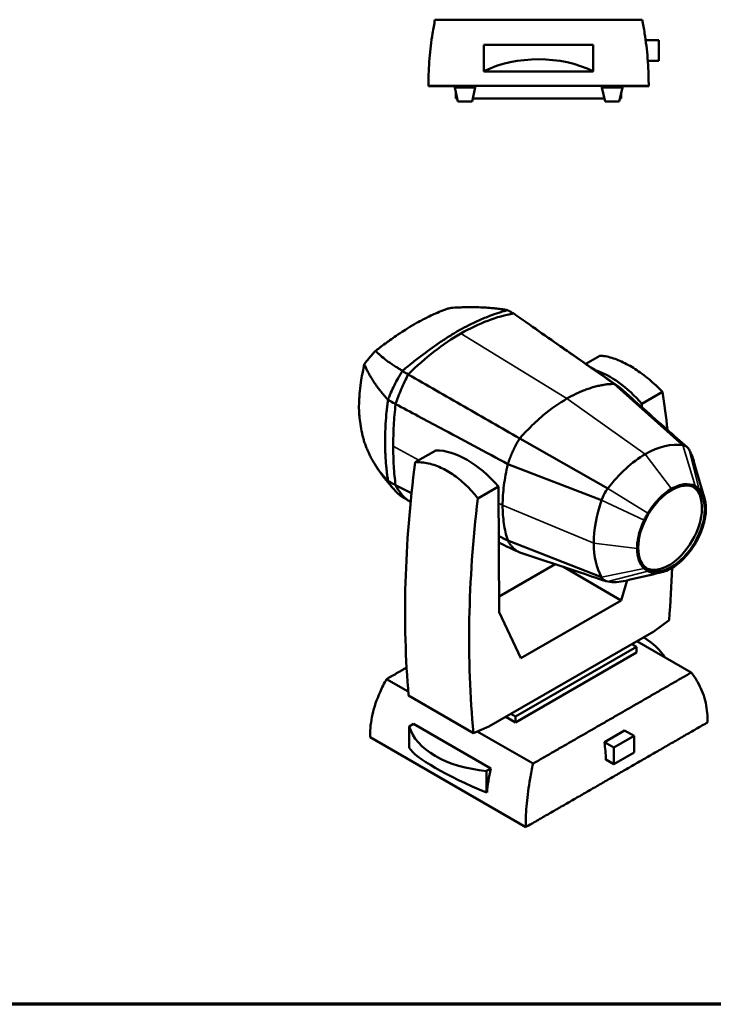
# Model space of a CAD drawing. Header units: millimetres. Extents: x 20 to 2980, y 20 to 2980.
# Tile 3 of 8: x 1647 to 2529, y 20 to 1272. Entities that reach past the tile are written whole.
import ezdxf

# ---------------------------------------------------------------- set-up
doc = ezdxf.new("R2010")
doc.units = ezdxf.units.MM
for name, color, linetype, lineweight in [('Border (ISO)', 7, 'Continuous', 70), ('Visible (ISO)', 7, 'Continuous', 50), ('Visible Narrow (ISO)', 7, 'Continuous', 35)]:
    doc.layers.add(name, color=color, linetype=linetype, lineweight=lineweight)

# ---------------------------------------------------------------- blocks, each defined once
blk = doc.blocks.new('Borders Chauvet')
at = {"layer": 'Border (ISO)'}
blk.add_line((2980, 20), (20, 20), dxfattribs=at)

msp = doc.modelspace()

# ---------------------------------------------------------------- linework, layer by layer
at = {"layer": 'Visible (ISO)'}
for p, q in [((2438.5, 1272.4), (2175.1, 1272.4)), ((2237.3, 1206.9), (2237.3, 1240.5)), ((2376.4, 1206.9), (2376.4, 1240.5)), ((2443, 1246.2), (2459.8, 1246.2)), ((2459.8, 1220.2), (2459.8, 1246.2)), ((2445.7, 1220.2), (2459.8, 1220.2)), ((2237.3, 1206.9), (2237.3, 1206.4)), ((2376.4, 1206.4), (2237.3, 1206.4)), ((2376.4, 1206.4), (2376.4, 1206.9)), ((2166.8, 1188.3), (2446.8, 1188.3)), ((2200.2, 1188), (2166.8, 1188)), ((2200.2, 1186.3), (2200.2, 1188.2)), ((2226.4, 1186.3), (2200.2, 1186.3)), ((2204.3, 1168.2), (2200.2, 1186.3)), ((2201.6, 1172), (2201.6, 1180.3)), ((2222.4, 1168.2), (2226.4, 1186.3)), ((2226.4, 1186.3), (2226.4, 1188.2)), ((2226.4, 1188.1), (2387.2, 1188.1)), ((2387.2, 1186.3), (2387.2, 1188.2)), ((2413.4, 1186.3), (2387.2, 1186.3)), ((2391.3, 1168.2), (2387.2, 1186.3)), ((2409.3, 1168.2), (2413.4, 1186.3)), ((2412, 1172), (2412, 1180.3)), ((2413.4, 1186.3), (2413.4, 1188.2)), ((2446.8, 1188), (2413.4, 1188)), ((2203.4, 1172), (2201.6, 1172)), ((2222.4, 1168.2), (2204.3, 1168.2)), ((2390.4, 1172), (2223.2, 1172)), ((2409.3, 1168.2), (2391.3, 1168.2)), ((2412, 1172), (2410.2, 1172)), ((2384.6, 845), (2366.8, 834.7)), ((2403, 809.2), (2490.3, 731.2)), ((2342.9, 790.4), (2342.9, 790.4)), ((2464.5, 799), (2438.2, 783.8)), ((2438.2, 783.8), (2438.2, 779.5)), ((2394.7, 676), (2282.8, 739.8)), ((2176.1, 724.6), (2149.8, 709.4)), ((2386.8, 661.2), (2267.7, 707.2)), ((2115.4, 685.8), (2115.4, 685.8)), ((2255.9, 678.5), (2229.6, 663.4)), ((2256.6, 518.7), (2255.9, 678.5)), ((2263.9, 688.3), (2263.9, 688.3)), ((2386.8, 563.3), (2267.7, 609.8)), ((2357, 570.1), (2282.8, 594.7)), ((2256.5, 538.7), (2327.7, 579.8)), ((2338.4, 576.3), (2411.9, 533.8)), ((2419.6, 559.3), (2411.9, 533.8)), ((2411.9, 533.8), (2284.2, 460.1)), ((2284.2, 460.1), (2256.6, 518.7)), ((2453.2, 494.3), (2472.8, 508.6)), ((2453.2, 494.3), (2425.3, 478.2)), ((2425.3, 478.2), (2271.4, 389.4)), ((2425.3, 478.2), (2431.4, 474.8)), ((2431.7, 481.9), (2500.9, 442)), ((2277.4, 385.9), (2431.4, 474.8)), ((2431.4, 467.4), (2277.4, 378.5)), ((2431.4, 474.8), (2431.4, 467.4)), ((2141.1, 417.8), (2113.6, 433.7)), ((2141.5, 412.6), (2224, 365)), ((2271.4, 389.4), (2243.6, 373.3)), ((2277.4, 385.9), (2271.4, 389.4)), ((2142.4, 373.5), (2147.7, 376.6)), ((2147.7, 376.6), (2246.1, 319.8)), ((2277.4, 378.5), (2265, 385.7)), ((2277.4, 378.5), (2277.4, 385.9)), ((2142.4, 346.1), (2142.4, 373.5)), ((2224, 365), (2243.6, 373.3)), ((2299.8, 326.2), (2228.9, 367.1)), ((2390.6, 353.5), (2416.2, 368.3)), ((2416.2, 368.3), (2428.2, 361.4)), ((2092.5, 359.7), (2290.5, 245.4)), ((2390.6, 353.5), (2402.5, 346.6)), ((2402.5, 346.6), (2428.2, 361.4)), ((2428.2, 361.4), (2428.2, 340.2)), ((2402.5, 325.4), (2402.5, 346.6)), ((2428.2, 340.2), (2402.5, 325.4)), ((2392.5, 331.2), (2402.5, 325.4)), ((2240.7, 289.3), (2240.8, 316.8)), ((2240.8, 316.8), (2246.1, 319.8)), ((2241.2, 289.2), (2240.7, 289.3))]:
    msp.add_line(p, q, dxfattribs=at)
for centre, major_axis, ratio, start_param, end_param in [((2306.8, 1240.4), (117.8, 0), 0.000967, 0.938951, 2.202079), ((2306.8, 1143.6), (-117.8, 0), 0.665662, 4.080543, 5.343671), ((2213.3, 1188.2), (13.1, 0), 0.000967, 6.283185, 9.424778), ((2400.3, 1188.2), (13.1, 0), 0.000967, 6.283185, 9.424778), ((2398.3, 714.4), (63.2, -109.5), 0.57735, 1.893529, 2.577786), ((1471.4, 46.4), (705.6, 1235.1), 0.580366, 5.604583, 5.649282), ((2442.5, 617.2), (62.8, 108.7), 0.57735, 0.216175, 0.78525), ((2478.5, 703.1), (15.5, 26.8), 0.57735, 5.950531, 6.49936), ((2216, 609.2), (-63.2, 109.5), 0.57735, 5.035122, 5.960453), ((2442.6, 617.3), (62.8, 108.7), 0.57735, 0.785944, 1.354622), ((3142.9, 1105.4), (716.8, 1228.6), 0.574319, 2.204645, 2.458223), ((2472.3, 627.2), (29.9, 51.8), 0.57735, 3.20075, 6.224028), ((2406.5, 661.5), (15.5, 26.8), 0.57735, 1.354622, 1.903451), ((3224.3, 1058.4), (-705.6, -1235.1), 0.580366, 5.341001, 5.594579), ((2473.8, 662.5), (68.4, 118.5), 0.57735, 1.903451, 2.356994), ((2473.8, 662.4), (-68.4, -118.5), 0.57735, 5.49717, 5.950531), ((1471.4, 46.4), (705.6, 1235.1), 0.580366, 5.395703, 5.450893), ((2406.5, 585.8), (-15.5, -26.8), 0.57735, 5.950531, 6.49936), ((2442.6, 671.6), (-62.8, -108.7), 0.57735, 0.216175, 0.500031), ((2355.5, 439.6), (117.8, 0), 0.57735, 0.328087, 0.76752), ((2258.8, 383.9), (-117.8, 0.1), 0.576791, 0.154599, 1.417727), ((2102.5, 474.1), (-205.6, 356.2), 0.57735, 4.000149, 4.063703), ((2258.7, 304.8), (-117.5, 46.7), 0.167213, 0.220808, 1.483936), ((2358.5, 344.1), (-83.3, -144.2), 0.57735, 5.194693, 5.403461)]:
    msp.add_ellipse(centre, major_axis=major_axis, ratio=ratio, start_param=start_param, end_param=end_param, dxfattribs=at)
msp.add_ellipse((2475.8, 625.2), major_axis=(29.9, 51.8), ratio=0.57735, dxfattribs=at)
for points, knots in [([(2175.1, 1272.4), (2174, 1266.7), (2172.9, 1260.9), (2170.3, 1244.6), (2169, 1233.9), (2167.3, 1212.2), (2166.8, 1201.3), (2166.8, 1189.9), (2166.8, 1189.1), (2166.8, 1188.3)], [-33.639419, -33.639419, -33.639419, -33.639419, -31.76468, -31.76468, -28.58854, -28.58854, -25.412401, -25.412401, -25.168039, -25.168039, -25.168039, -25.168039]), ([(2446.8, 1188.3), (2446.8, 1189.1), (2446.8, 1189.9), (2446.8, 1201.3), (2446.4, 1212.2), (2444.6, 1233.9), (2443.3, 1244.6), (2440.7, 1260.9), (2439.6, 1266.7), (2438.5, 1272.4)], [-76.496863, -76.496863, -76.496863, -76.496863, -76.252501, -76.252501, -73.076362, -73.076362, -69.900222, -69.900222, -68.025483, -68.025483, -68.025483, -68.025483]), ([(2099.6, 851.2), (2100.8, 852.2), (2102.3, 853.3), (2104.6, 855.1), (2105.3, 855.6), (2108.5, 858), (2111.6, 860.2), (2116.3, 863.7), (2122.2, 867.9), (2135.6, 877), (2140.6, 880.1), (2146.8, 883.9), (2151.6, 886.6), (2159.3, 890.9), (2164.5, 893.5), (2170.6, 896.4), (2173.1, 897.5), (2179.4, 900.2), (2181.9, 901.3), (2186, 902.8), (2188.1, 903.6), (2191, 904.7), (2192.2, 905), (2193.8, 905.6)], [-7.220943, -7.220943, -7.220943, -7.220943, -7.127572, -7.127572, -6.964557, -6.964557, -6.745412, -6.745412, -6.498137, -6.498137, -6.178376, -6.178376, -5.685056, -5.685056, -4.348143, -4.348143, -3.153988, -3.153988, -1.426423, -1.426423, -0.790643, -0.790643, -0.000001, -0.000001, -0.000001, -0.000001]), ([(2267, 903.1), (2266.8, 903), (2266.6, 902.9), (2266, 902.7), (2265.8, 902.6), (2265, 902.3), (2264.7, 902.2), (2263.3, 901.8), (2261.5, 901.3), (2255.1, 899.4), (2251.4, 898.2), (2242.6, 894.9), (2237.6, 892.8), (2227.7, 888.5), (2222.9, 886.2), (2214.1, 881.8), (2210.1, 879.7), (2202, 875.2), (2197.8, 872.6), (2189.3, 867.3), (2184.9, 864.3), (2172.6, 856), (2164.8, 850.3), (2152.6, 841), (2148.2, 837.6), (2143.2, 833.5), (2142.4, 832.9), (2141.2, 831.9), (2140.8, 831.6), (2138.5, 829.7), (2137.8, 829), (2136.1, 827.8), (2135.6, 827.5), (2133.9, 826.3), (2133.7, 826.2), (2133.5, 826)], [-3.460187, -3.460187, -3.460187, -3.460187, -3.372501, -3.372501, -3.296175, -3.296175, -3.054991, -3.054991, -2.863049, -2.863049, -2.567644, -2.567644, -2.184893, -2.184893, -1.83762, -1.83762, -1.55934, -1.55934, -1.28981, -1.28981, -1.034445, -1.034445, -0.574582, -0.574582, -0.317623, -0.317623, -0.274286, -0.274286, -0.25319, -0.25319, -0.144669, -0.144669, -0.096902, -0.096902, 0, 0, 0, 0]), ([(2193.8, 905.6), (2196.1, 905.8), (2199.4, 906.1), (2206.2, 906.5), (2209.3, 906.6), (2218.6, 906.8), (2224.8, 906.8), (2237.1, 906.4), (2243.3, 906), (2250.9, 905.3), (2252.4, 905.1), (2255, 904.8), (2256.1, 904.7), (2258.8, 904.3), (2260.2, 904.2), (2263.8, 903.6), (2265.1, 903.4), (2267, 903.1)], [-11.963499, -11.963499, -11.963499, -11.963499, -10.211327, -10.211327, -8.768548, -8.768548, -5.887415, -5.887415, -2.904645, -2.904645, -2.163027, -2.163027, -1.596675, -1.596675, -0.730539, -0.730539, -0.000661, -0.000661, -0.000661, -0.000661]), ([(2267.7, 902.9), (2267.5, 902.9), (2267.4, 903), (2267.2, 903), (2267.1, 903.1), (2267, 903.1)], [-0.07051315, -0.07051315, -0.07051315, -0.07051315, -0.03581429, -0.03581429, 0, 0, 0, 0]), ([(2275.1, 898.7), (2274.7, 898.9), (2274.4, 899.1), (2272.8, 900), (2272.3, 900.2), (2270.9, 901.1), (2270.4, 901.3), (2269.5, 901.9), (2269.3, 902), (2268.4, 902.5), (2268.2, 902.6), (2267.7, 902.9)], [0.004131, 0.004131, 0.004131, 0.004131, 0.189891, 0.189891, 0.3011397, 0.3011397, 0.4231073, 0.4231073, 0.4461957, 0.4461957, 0.5369632, 0.5369632, 0.5369632, 0.5369632]), ([(2208.1, 873.3), (2219.5, 879.9), (2230.9, 885.3), (2253.4, 893.8), (2264.4, 896.9), (2275.2, 898.7)], [-9.669185, -9.669185, -9.669185, -9.669185, -4.833159, -4.833159, 0, 0, 0, 0]), ([(2275.2, 898.7), (2296.5, 883.7), (2317.8, 868.8), (2360.4, 838.9), (2381.7, 824), (2403, 809.2)], [0, 0, 0, 0, 9.566766, 9.566766, 19.109099, 19.109099, 19.109099, 19.109099]), ([(2300.2, 881.1), (2323, 865.2), (2346, 849.1), (2381.4, 824.6), (2394.2, 815.7), (2407.1, 806.8)], [0, 0, 0, 0, 9.769426, 9.769426, 15.366326, 15.366326, 15.366326, 15.366326]), ([(2141.1, 821.3), (2151.8, 831.9), (2162.9, 841.6), (2185.4, 859), (2196.7, 866.7), (2208.1, 873.3)], [0, 0, 0, 0, 4.833508, 4.833508, 9.669879, 9.669879, 9.669879, 9.669879]), ([(2099.6, 851.2), (2098.7, 850.3), (2098, 849.6), (2096.7, 848.1), (2096, 847.4), (2093.9, 845), (2092.6, 843.4), (2090.2, 840.6), (2089.2, 839.3), (2086.9, 836.3), (2085.9, 835), (2085.3, 834.2)], [0.000001, 0.000001, 0.000001, 0.000001, 0.375577, 0.375577, 0.805019, 0.805019, 1.659093, 1.659093, 2.355406, 2.355406, 3.283086, 3.283086, 3.283086, 3.283086]), ([(2099.6, 851.2), (2100.2, 850.5), (2101.3, 849.5), (2103.6, 847.3), (2104.7, 846.3), (2108.2, 843.2), (2110.8, 841.1), (2116.4, 836.9), (2119.6, 834.7), (2123.7, 832), (2124.6, 831.4), (2126.1, 830.5), (2126.7, 830), (2128.4, 829), (2129.2, 828.5), (2131.4, 827.2), (2132.1, 826.7), (2133.5, 826)], [-11.720662, -11.720662, -11.720662, -11.720662, -9.99099, -9.99099, -8.586247, -8.586247, -5.796969, -5.796969, -2.880863, -2.880863, -2.155084, -2.155084, -1.597964, -1.597964, -0.73091, -0.73091, -0.000004, -0.000004, -0.000004, -0.000004]), ([(2384.6, 845), (2386.4, 845), (2388.1, 844.8), (2395.1, 843.8), (2400.5, 842.3), (2411.7, 838), (2417.4, 835.2), (2428.7, 828.7), (2434.6, 824.8), (2446.5, 815.8), (2452.5, 810.6), (2460.4, 803.1), (2462.4, 801), (2464.5, 799)], [32.57704, 32.57704, 32.57704, 32.57704, 33.414064, 33.414064, 35.797371, 35.797371, 38.180678, 38.180678, 40.563984, 40.563984, 42.947291, 42.947291, 43.784315, 43.784315, 43.784315, 43.784315]), ([(2085.2, 735.5), (2084.7, 737.3), (2084.3, 738.5), (2083.2, 742.6), (2082.8, 744.5), (2081.5, 750.2), (2080.8, 754.1), (2079.1, 766), (2078.8, 771.5), (2078.4, 780.3), (2078.3, 780.9), (2078.9, 792), (2079.4, 800), (2081.5, 814.8), (2082.1, 818.6), (2084.1, 829.1), (2084.5, 830.2), (2085.2, 834)], [-20.735026, -20.735026, -20.735026, -20.735026, -18.848942, -18.848942, -17.552641, -17.552641, -15.105344, -15.105344, -10.203429, -10.203429, -4.042365, -4.042365, -1.963493, -1.963493, -1.257731, -1.257731, -0.000595, -0.000595, -0.000595, -0.000595]), ([(2085.2, 834), (2085.9, 832.7), (2086.4, 831.5), (2087.8, 828.5), (2088.4, 827.1), (2089.6, 824.9), (2090.1, 824), (2090.8, 822.5), (2091.1, 822), (2092.2, 820.1), (2093, 818.7), (2095, 815.4), (2096.2, 813.6), (2098.6, 809.8), (2100, 807.9), (2102.3, 804.6), (2103.4, 803.2), (2105.3, 800.7), (2106.2, 799.7), (2107.7, 797.8), (2108.4, 797), (2109.6, 795.6), (2110.1, 795), (2111, 794), (2111.3, 793.5), (2113.2, 791.4), (2114.1, 790.6), (2115.4, 789)], [0.000595, 0.000595, 0.000595, 0.000595, 0.844652, 0.844652, 1.622101, 1.622101, 2.162838, 2.162838, 2.470799, 2.470799, 3.289947, 3.289947, 4.377751, 4.377751, 5.464259, 5.464259, 6.278488, 6.278488, 6.891425, 6.891425, 7.349094, 7.349094, 7.700824, 7.700824, 7.966871, 7.966871, 8.902368, 8.902368, 8.902368, 8.902368]), ([(2133.7, 825.6), (2132.7, 823.8), (2131.8, 822.4), (2130.1, 819.6), (2129.2, 818.1), (2126.7, 813.5), (2125, 810.5), (2122, 804.4), (2120.5, 801.3), (2118.5, 796.7), (2117.9, 795.1), (2116.4, 791.7), (2115.9, 790.2), (2115.4, 789)], [0.000032, 0.000032, 0.000032, 0.000032, 0.616049, 0.616049, 1.286562, 1.286562, 2.626808, 2.626808, 3.960647, 3.960647, 4.627399, 4.627399, 5.463915, 5.463915, 5.463915, 5.463915]), ([(2125, 783.4), (2127.1, 789.7), (2129.5, 796.1), (2134.9, 808.8), (2137.8, 815.1), (2141.1, 821.3)], [0, 0, 0, 0, 2.097856, 2.097856, 4.194858, 4.194858, 4.194858, 4.194858]), ([(2133.5, 826), (2133.5, 826), (2133.5, 825.9), (2133.6, 825.7), (2133.6, 825.6), (2133.7, 825.6)], [0.00000653, 0.00000653, 0.00000653, 0.00000653, 0.03557424, 0.03557424, 0.0711976, 0.0711976, 0.0711976, 0.0711976]), ([(2133.7, 825.6), (2134.2, 825.3), (2134.6, 825), (2135.9, 824.3), (2136.2, 824.1), (2137.6, 823.3), (2138.6, 822.7), (2140.1, 821.9), (2140.6, 821.6), (2141.1, 821.3)], [0.000032, 0.000032, 0.000032, 0.000032, 0.220494, 0.220494, 0.505209, 0.505209, 1.142547, 1.142547, 1.517954, 1.517954, 1.517954, 1.517954]), ([(2141.1, 821.3), (2164.8, 807.7), (2188.4, 794.1), (2235.7, 766.9), (2259.3, 753.4), (2282.8, 739.8)], [0, 0, 0, 0, 9.56706, 9.56706, 19.108645, 19.108645, 19.108645, 19.108645]), ([(2342.9, 790.4), (2344.9, 791.6), (2346.9, 792.7), (2349, 793.8), (2351, 794.8), (2353, 795.8), (2355, 796.8), (2357, 797.8), (2359, 798.7), (2361, 799.5), (2363, 800.4), (2365, 801.1), (2367, 801.9), (2369, 802.6), (2371, 803.3), (2373, 803.9), (2374, 804.3), (2375, 804.6), (2376, 804.9), (2377.1, 805.2), (2378.1, 805.5), (2379.1, 805.7), (2380.2, 806), (2381.2, 806.3), (2382.2, 806.5), (2383.2, 806.7), (2384.2, 807), (2385.2, 807.2), (2386.2, 807.4), (2387.3, 807.6), (2388.3, 807.7), (2389.3, 807.9), (2390.3, 808.1), (2391.3, 808.2), (2392.2, 808.4), (2393.2, 808.5), (2394.2, 808.6), (2395.2, 808.7), (2396.2, 808.8), (2397.2, 808.9), (2398.1, 809), (2399.1, 809), (2400.1, 809.1), (2400.6, 809.1), (2401.1, 809.1), (2401.6, 809.1), (2402, 809.2), (2402.5, 809.2), (2403, 809.2)], [0.0003479, 0.0003479, 0.0003479, 0.0003479, 0.0979975, 0.0979975, 0.0979975, 0.1956472, 0.1956472, 0.1956472, 0.2932968, 0.2932968, 0.2932968, 0.3909464, 0.3909464, 0.3909464, 0.4885959, 0.4885959, 0.4885959, 0.5397365, 0.5397365, 0.5397365, 0.5908769, 0.5908769, 0.5908769, 0.6420173, 0.6420173, 0.6420173, 0.6931576, 0.6931576, 0.6931576, 0.744298, 0.744298, 0.744298, 0.7954384, 0.7954384, 0.7954384, 0.8465788, 0.8465788, 0.8465788, 0.8977192, 0.8977192, 0.8977192, 0.9488596, 0.9488596, 0.9488596, 0.975031, 0.975031, 0.975031, 1, 1, 1, 1]), ([(2403, 809.2), (2403.3, 809), (2403.7, 808.8), (2406.3, 807.5), (2408.3, 806), (2410.2, 804.4)], [0.611643, 0.611643, 0.611643, 0.611643, 1.612259, 1.612259, 7.435968, 7.435968, 7.435968, 7.435968]), ([(2410.2, 804.4), (2430.2, 786.5), (2450.2, 768.8), (2478.7, 743.6), (2487.2, 736.1), (2495.7, 728.7)], [0, 0, 0, 0, 10.000157, 10.000157, 14.283813, 14.283813, 14.283813, 14.283813]), ([(2282.8, 739.8), (2283.3, 740.4), (2283.8, 740.9), (2284.2, 741.4), (2284.9, 742.2), (2285.5, 742.9), (2286.1, 743.5), (2287.1, 744.5), (2287.9, 745.4), (2288.7, 746.3), (2289.5, 747.2), (2290.3, 748), (2291.2, 749), (2291.8, 749.6), (2292.5, 750.3), (2293.1, 750.9), (2296.4, 754.3), (2299.6, 757.4), (2302.8, 760.4), (2306.2, 763.5), (2309.5, 766.5), (2312.8, 769.2), (2323.1, 777.8), (2333.2, 784.8), (2342.9, 790.4)], [2.724392, 2.724392, 2.724392, 2.724392, 3.104252, 3.104252, 3.104252, 3.709045, 3.709045, 3.709045, 4.693698, 4.693698, 4.693698, 5.603289, 5.603289, 5.603289, 6.225801, 6.225801, 6.225801, 9.346761, 9.346761, 9.346761, 12.570996, 12.570996, 12.570996, 22.484187, 22.484187, 22.484187, 22.484187]), ([(2115.4, 789), (2115.3, 788.5), (2115.3, 788), (2115.2, 787), (2115.1, 786.6), (2114.9, 785.2), (2114.8, 784.4), (2114.6, 782.6), (2114.5, 782), (2114.1, 778.7), (2113.8, 776.2), (2113, 768.6), (2112.6, 763.6), (2112.1, 755.4), (2112, 752.4), (2111.9, 748.8), (2111.9, 748.5), (2111.8, 744.8), (2111.8, 742.4), (2111.8, 738.3), (2111.8, 737.4), (2111.8, 734), (2111.8, 732.8), (2111.8, 728.5), (2111.8, 726.9), (2111.9, 722), (2112.1, 714.7), (2113.2, 703.5), (2113.3, 701.9), (2113.6, 699), (2113.8, 697.8), (2114, 695.7), (2114.1, 694.8), (2114.4, 693.2), (2114.4, 692.5), (2114.6, 691.3), (2114.7, 690.9), (2114.9, 689.5), (2115, 688.8), (2115.2, 687.1), (2115.3, 686.5), (2115.4, 685.8)], [0.000345, 0.000345, 0.000345, 0.000345, 0.167412, 0.167412, 0.331827, 0.331827, 0.62848, 0.62848, 0.767696, 0.767696, 1.284759, 1.284759, 2.312264, 2.312264, 2.954792, 2.954792, 3.02275, 3.02275, 3.688411, 3.688411, 3.877474, 3.877474, 4.614127, 4.614127, 5.102415, 5.102415, 5.679896, 5.679896, 5.77747, 5.77747, 5.850797, 5.850797, 5.906517, 5.906517, 5.948915, 5.948915, 5.981664, 5.981664, 6.034073, 6.034073, 6.099127, 6.099127, 6.099127, 6.099127]), ([(2125, 783.4), (2124, 784), (2122.9, 784.6), (2119.5, 786.6), (2119.1, 786.8), (2117.9, 787.5), (2117.6, 787.7), (2116.3, 788.4), (2116, 788.6), (2115.4, 789)], [0.0017914, 0.0017914, 0.0017914, 0.0017914, 0.4559533, 0.4559533, 0.5196841, 0.5196841, 0.6666556, 0.6666556, 0.8813227, 0.8813227, 0.8813227, 0.8813227]), ([(2122, 730), (2122, 738.6), (2122.2, 747.4), (2123.2, 765.2), (2124, 774.2), (2125, 783.4)], [-6.338996, -6.338996, -6.338996, -6.338996, -3.16954, -3.16954, 0, 0, 0, 0]), ([(2267.7, 707.2), (2241.5, 721.5), (2206.8, 739.9), (2163.7, 762.8), (2143.9, 773.4), (2125, 783.4)], [0, 0, 0, 0, 10.566303, 10.566303, 18.87669, 18.87669, 18.87669, 18.87669]), ([(2282.8, 739.8), (2282.5, 739.2), (2282.1, 738.6), (2281.7, 738), (2281.7, 738), (2281.7, 738), (2281.7, 737.9), (2281.4, 737.5), (2281.2, 737.1), (2281, 736.7), (2280.9, 736.6), (2280.8, 736.4), (2280.7, 736.2), (2280.6, 736.1), (2280.5, 735.9), (2280.4, 735.8), (2280.3, 735.5), (2280, 735.1), (2279.8, 734.6), (2279.4, 733.9), (2278.9, 733), (2278.5, 732.3), (2278.3, 732), (2278.2, 731.8), (2278.1, 731.6), (2277.6, 730.6), (2277.1, 729.7), (2276.6, 728.8), (2276.2, 727.8), (2275.7, 726.9), (2275.2, 725.9), (2275, 725.4), (2274.8, 724.9), (2274.6, 724.5), (2274.3, 724), (2274.1, 723.6), (2273.9, 723.1), (2273.9, 723.1), (2273.9, 723.1), (2273.9, 723), (2273.9, 723), (2273.9, 723), (2273.9, 723), (2273.9, 723), (2273.8, 723), (2273.8, 722.9), (2273.8, 722.9), (2273.8, 722.8), (2273.8, 722.8), (2273.7, 722.7), (2273.7, 722.6), (2273.6, 722.4), (2273.5, 722.2), (2273.4, 722), (2273.3, 721.8), (2273.2, 721.6), (2273.1, 721.4), (2273, 721.2), (2272.9, 721), (2272.9, 720.7), (2272.8, 720.5), (2272.6, 720.1), (2272.4, 719.7), (2272.2, 719.3), (2272.2, 719.2), (2272.2, 719.1), (2272.1, 719), (2272.1, 718.9), (2272, 718.8), (2272, 718.7), (2271.9, 718.6), (2271.9, 718.5), (2271.8, 718.4), (2271.8, 718.3), (2271.8, 718.2), (2271.8, 718.2), (2271.7, 718.1), (2271.7, 718.1), (2271.7, 718), (2271.5, 717.6), (2271.3, 717.2), (2271.2, 716.7), (2271, 716.3), (2270.8, 715.9), (2270.7, 715.5), (2270.6, 715.4), (2270.6, 715.3), (2270.6, 715.2), (2270.4, 714.9), (2270.3, 714.6), (2270.2, 714.2), (2270, 713.8), (2269.9, 713.3), (2269.7, 712.9), (2269.6, 712.7), (2269.5, 712.5), (2269.5, 712.3), (2269.4, 712.2), (2269.4, 712.2), (2269.4, 712.1), (2269.4, 712.1), (2269.4, 712), (2269.3, 712), (2269.3, 711.9), (2269.3, 711.9), (2269.3, 711.8), (2269.3, 711.8), (2269.3, 711.8), (2269.3, 711.7), (2269.3, 711.7), (2269.3, 711.7), (2269.2, 711.7), (2269.2, 711.7), (2269.2, 711.7), (2269.2, 711.7), (2269.2, 711.7), (2269.2, 711.7), (2269.2, 711.7), (2269.2, 711.5), (2269.1, 711.3), (2269, 711.1), (2269, 710.9), (2268.9, 710.6), (2268.8, 710.4), (2268.6, 710), (2268.5, 709.5), (2268.3, 709), (2268.2, 708.6), (2268, 708.2), (2267.9, 707.8), (2267.8, 707.6), (2267.8, 707.4), (2267.7, 707.2)], [-1.621445, -1.621445, -1.621445, -1.621445, -1.531783, -1.531783, -1.531783, -1.527679, -1.527679, -1.527679, -1.460281, -1.460281, -1.460281, -1.425703, -1.425703, -1.425703, -1.391745, -1.391745, -1.391745, -1.325324, -1.325324, -1.325324, -1.228327, -1.228327, -1.228327, -1.196449, -1.196449, -1.196449, -1.069801, -1.069801, -1.069801, -0.942159, -0.942159, -0.942159, -0.876909, -0.876909, -0.876909, -0.809973, -0.809973, -0.809973, -0.808162, -0.808162, -0.808162, -0.806296, -0.806296, -0.806296, -0.802562, -0.802562, -0.802562, -0.795082, -0.795082, -0.795082, -0.780075, -0.780075, -0.780075, -0.74988, -0.74988, -0.74988, -0.719471, -0.719471, -0.719471, -0.68888, -0.68888, -0.68888, -0.627287, -0.627287, -0.627287, -0.611829, -0.611829, -0.611829, -0.596356, -0.596356, -0.596356, -0.580874, -0.580874, -0.580874, -0.57313, -0.57313, -0.57313, -0.565386, -0.565386, -0.565386, -0.50348, -0.50348, -0.50348, -0.44187, -0.44187, -0.44187, -0.426548, -0.426548, -0.426548, -0.380843, -0.380843, -0.380843, -0.320661, -0.320661, -0.320661, -0.290958, -0.290958, -0.290958, -0.283578, -0.283578, -0.283578, -0.276215, -0.276215, -0.276215, -0.268872, -0.268872, -0.268872, -0.265208, -0.265208, -0.265208, -0.263377, -0.263377, -0.263377, -0.262462, -0.262462, -0.262462, -0.261548, -0.261548, -0.261548, -0.232451, -0.232451, -0.232451, -0.203688, -0.203688, -0.203688, -0.147221, -0.147221, -0.147221, -0.092258, -0.092258, -0.092258, -0.067143, -0.067143, -0.067143, -0.067143]), ([(2115.4, 685.8), (2114.1, 687.1), (2113.2, 688), (2111.4, 690), (2111, 690.5), (2110.1, 691.5), (2109.6, 692), (2108.4, 693.4), (2107.7, 694.2), (2104.5, 698.2), (2102.1, 701.5), (2099.3, 705.9), (2098.7, 706.9), (2096.7, 710), (2095.5, 712.2), (2093.9, 715.3), (2093.4, 716.1), (2092.2, 718.4), (2091.5, 719.9), (2090.3, 722.6), (2089.8, 723.7), (2088.6, 726.5), (2087.8, 728.3), (2086.4, 732), (2085.9, 733.5), (2085.2, 735.5)], [-8.154083, -8.154083, -8.154083, -8.154083, -7.331172, -7.331172, -7.094686, -7.094686, -6.779379, -6.779379, -6.36929, -6.36929, -4.719704, -4.719704, -4.249007, -4.249007, -3.221227, -3.221227, -2.834617, -2.834617, -2.155829, -2.155829, -1.642876, -1.642876, -0.877212, -0.877212, -0.000539, -0.000539, -0.000539, -0.000539]), ([(2125, 680.2), (2124, 688.1), (2123.2, 696.3), (2122.2, 712.9), (2122, 721.4), (2122, 730)], [-6.339264, -6.339264, -6.339264, -6.339264, -3.16974, -3.16974, 0, 0, 0, 0]), ([(2498.2, 725.5), (2499.1, 724), (2500.1, 722), (2501.5, 718.7), (2502.3, 716.8), (2502.9, 715.1), (2503.2, 714.2), (2503.6, 713.1), (2504, 711.7), (2504.3, 710.8), (2504.4, 710.3), (2504.4, 710.2)], [0, 0, 0, 0, 0.819296, 1.02412, 1.638591, 1.741003, 1.843415, 2.048239, 2.253063, 2.457887, 2.477711, 2.477711, 2.477711, 2.477711]), ([(2124, 673.9), (2123.4, 674.5), (2122.8, 675.2), (2121.5, 676.6), (2120.9, 677.3), (2118.5, 680), (2116.7, 682.1), (2109.8, 690.5), (2105.1, 696.9), (2100.5, 703.9), (2100.1, 704.7), (2099.4, 705.7), (2099.2, 706.1), (2098.8, 706.6), (2098.7, 706.8), (2098.6, 707), (2098.6, 707), (2098.5, 707.1), (2098.5, 707.2), (2098.5, 707.2), (2098.5, 707.2), (2098.4, 707.4), (2098.2, 707.6), (2098.1, 707.8)], [0, 0, 0, 0, 0.283068, 0.283068, 0.563184, 0.563184, 1.403957, 1.403957, 3.940099, 3.940099, 4.225059, 4.225059, 4.366853, 4.366853, 4.437399, 4.437399, 4.454949, 4.454949, 4.468091, 4.468091, 4.468706, 4.468706, 4.554482, 4.554482, 4.554482, 4.554482]), ([(2229.6, 663.4), (2227.9, 665.6), (2226.1, 667.8), (2219.2, 675.9), (2213.7, 681.4), (2202.5, 690.9), (2196.8, 694.9), (2185.6, 701.4), (2179.7, 704.1), (2167.8, 707.9), (2161.8, 709.1), (2153.8, 709.5), (2151.8, 709.5), (2149.8, 709.4)], [32.57704, 32.57704, 32.57704, 32.57704, 33.414064, 33.414064, 35.797371, 35.797371, 38.180678, 38.180678, 40.563984, 40.563984, 42.947291, 42.947291, 43.784315, 43.784315, 43.784315, 43.784315]), ([(2267.7, 707.2), (2267.7, 707.1), (2267.6, 706.9), (2265.5, 697.7), (2263.9, 688.8), (2261.7, 671.4), (2261.1, 662.9), (2261.1, 654.7)], [-6.118233, -6.118233, -6.118233, -6.118233, -6.058773, -6.058773, -3.029427, -3.029427, 0, 0, 0, 0]), ([(2115.4, 685.8), (2115.9, 685.5), (2116.3, 685.3), (2117.4, 684.6), (2117.8, 684.4), (2118.7, 683.9), (2118.9, 683.7), (2119.4, 683.4), (2120.2, 683), (2121.2, 682.4), (2121.5, 682.3), (2122.6, 681.6), (2122.9, 681.4), (2124.2, 680.7), (2124.5, 680.5), (2125, 680.2)], [0.0000137, 0.0000137, 0.0000137, 0.0000137, 0.2151475, 0.2151475, 0.3995213, 0.3995213, 0.5086515, 0.5086515, 0.5343363, 0.5343363, 0.551562, 0.551562, 0.5851834, 0.5851834, 0.6304312, 0.6304312, 0.6304312, 0.6304312]), ([(2133.7, 665.2), (2132.7, 665.9), (2131.8, 666.6), (2130.1, 668), (2129.2, 668.7), (2126.7, 671), (2125, 672.7), (2122, 676.1), (2120.5, 677.9), (2118.5, 680.8), (2117.9, 681.8), (2116.4, 684), (2115.9, 685), (2115.4, 685.8)], [0.000529, 0.000529, 0.000529, 0.000529, 0.616601, 0.616601, 1.288336, 1.288336, 2.631023, 2.631023, 3.966641, 3.966641, 4.634282, 4.634282, 5.474622, 5.474622, 5.474622, 5.474622]), ([(2141.1, 660.8), (2137.8, 663.2), (2134.9, 666), (2129.5, 672.5), (2127.1, 676.2), (2125, 680.2)], [-4.19604, -4.19604, -4.19604, -4.19604, -2.098201, -2.098201, 0, 0, 0, 0]), ([(2475.8, 675.8), (2481.3, 678.9), (2486.8, 680.9), (2497.5, 682.2), (2502.1, 681.2), (2505.7, 679.4)], [0, 0, 0, 0, 2.324901, 2.324901, 4.912868, 4.912868, 4.912868, 4.912868]), ([(2505.7, 679.4), (2506.6, 679), (2507.5, 678.5), (2509.1, 677.3), (2509.9, 676.7), (2510.7, 676)], [0, 0, 0, 0, 0.525923, 0.525923, 1.051846, 1.051846, 1.051846, 1.051846]), ([(2133.7, 665.2), (2134.5, 664.7), (2136.2, 663.7), (2137.3, 663.1), (2138.2, 662.5), (2139.8, 661.6), (2140.3, 661.3), (2140.9, 660.9)], [-0.6848872, -0.6848872, -0.6848872, -0.6848872, -0.6185397, -0.6185397, -0.2972327, -0.2972327, -0.0267803, -0.0267803, -0.0267803, -0.0267803]), ([(2445.9, 644.9), (2449.9, 651.6), (2454.6, 657.7), (2465.4, 668.8), (2470.9, 673), (2475.8, 675.8)], [0, 0, 0, 0, 2.324901, 2.324901, 4.912866, 4.912866, 4.912866, 4.912866]), ([(2510.7, 676), (2513.5, 673.2), (2515.8, 669.7), (2518.8, 661), (2519.6, 656), (2519.6, 650.5)], [0, 0, 0, 0, 2.015825, 2.015825, 4.032862, 4.032862, 4.032862, 4.032862]), ([(2261.1, 654.7), (2261.1, 646.6), (2261.7, 638.8), (2263.8, 624), (2265.4, 617), (2267.6, 610.2), (2267.7, 610), (2267.7, 609.8)], [-8.434283, -8.434283, -8.434283, -8.434283, -5.00162, -5.00162, -1.569046, -1.569046, -1.463152, -1.463152, -1.463152, -1.463152]), ([(2440.9, 635.7), (2441.7, 637.3), (2442.5, 638.8), (2444.1, 641.9), (2445, 643.4), (2445.9, 644.9)], [0, 0, 0, 0, 0.525923, 0.525923, 1.051846, 1.051846, 1.051846, 1.051846]), ([(2510.7, 614.7), (2513.5, 620.7), (2515.8, 626.9), (2518.8, 639.1), (2519.6, 645), (2519.6, 650.5)], [0, 0, 0, 0, 2.013615, 2.013615, 4.040082, 4.040082, 4.040082, 4.040082]), ([(2432, 599.9), (2432, 605.4), (2432.8, 611.3), (2435.8, 623.5), (2438.1, 629.7), (2440.9, 635.7)], [0, 0, 0, 0, 2.013615, 2.013615, 4.040082, 4.040082, 4.040082, 4.040082]), ([(2505.7, 605.5), (2506.6, 607), (2507.5, 608.5), (2509.1, 611.6), (2509.9, 613.1), (2510.7, 614.7)], [0, 0, 0, 0, 0.525923, 0.525923, 1.051846, 1.051846, 1.051846, 1.051846]), ([(2267.7, 609.8), (2267.8, 609.6), (2267.9, 609.5), (2268, 609.3), (2268.4, 608.6), (2268.7, 608), (2269, 607.5), (2269.1, 607.3), (2269.2, 607.2), (2269.3, 607.1), (2269.7, 606.4), (2270.2, 605.7), (2270.7, 604.9), (2270.7, 604.9), (2270.8, 604.8), (2270.8, 604.8), (2270.8, 604.8), (2270.9, 604.7), (2270.9, 604.7), (2271, 604.6), (2271, 604.5), (2271.1, 604.4), (2271.2, 604.2), (2271.4, 604.1), (2271.5, 603.9), (2271.7, 603.6), (2272, 603.2), (2272.3, 602.9), (2272.8, 602.2), (2273.4, 601.6), (2274, 601), (2274.7, 600.3), (2275.4, 599.6), (2276.3, 598.9), (2276.6, 598.6), (2277.1, 598.3), (2277.4, 598), (2277.8, 597.7), (2278.2, 597.4), (2278.5, 597.2), (2279.2, 596.7), (2279.9, 596.3), (2280.6, 595.9), (2280.9, 595.7), (2281.3, 595.5), (2281.7, 595.3), (2282.1, 595.1), (2282.4, 594.9), (2282.8, 594.7)], [-3.841465, -3.841465, -3.841465, -3.841465, -3.747993, -3.747993, -3.747993, -3.381168, -3.381168, -3.381168, -3.303399, -3.303399, -3.303399, -2.872173, -2.872173, -2.872173, -2.846573, -2.846573, -2.846573, -2.821064, -2.821064, -2.821064, -2.770281, -2.770281, -2.770281, -2.669421, -2.669421, -2.669421, -2.468724, -2.468724, -2.468724, -2.057413, -2.057413, -2.057413, -1.540021, -1.540021, -1.540021, -1.294689, -1.294689, -1.294689, -1.056347, -1.056347, -1.056347, -0.596821, -0.596821, -0.596821, -0.36685, -0.36685, -0.36685, -0.143661, -0.143661, -0.143661, -0.143661]), ([(2505.7, 605.5), (2501.7, 598.8), (2497, 592.7), (2486.2, 581.5), (2480.6, 577.4), (2475.8, 574.6)], [0, 0, 0, 0, 2.326148, 2.326148, 4.915521, 4.915521, 4.915521, 4.915521]), ([(2440.9, 574.4), (2438.1, 577.1), (2435.8, 580.8), (2432.8, 589.4), (2432, 594.4), (2432, 599.9)], [0, 0, 0, 0, 2.015289, 2.015289, 4.043463, 4.043463, 4.043463, 4.043463]), ([(2445.9, 571), (2445, 571.4), (2444.1, 571.9), (2442.5, 573.1), (2441.7, 573.7), (2440.9, 574.4)], [0, 0, 0, 0, 0.525923, 0.525923, 1.051846, 1.051846, 1.051846, 1.051846]), ([(2475.8, 574.6), (2470.3, 571.4), (2464.8, 569.5), (2454.1, 568.2), (2449.5, 569.2), (2445.9, 571)], [0, 0, 0, 0, 2.323654, 2.323654, 4.910214, 4.910214, 4.910214, 4.910214]), ([(2500.9, 442), (2503.9, 438.3), (2506.6, 434.3), (2513.2, 422.7), (2516.4, 414.8), (2520.7, 398.2), (2521.7, 389.5), (2521.7, 380.1), (2521.7, 379.3), (2521.7, 378.6)], [-84.441224, -84.441224, -84.441224, -84.441224, -82.597122, -82.597122, -79.420979, -79.420979, -76.244835, -76.244835, -75.968702, -75.968702, -75.968702, -75.968702]), ([(2113.6, 433.7), (2110.5, 428.2), (2107.7, 422.7), (2101, 407.7), (2097.8, 398.1), (2093.6, 379.5), (2092.5, 370.3), (2092.5, 361), (2092.5, 360.3), (2092.5, 359.7)], [-33.639419, -33.639419, -33.639419, -33.639419, -31.76468, -31.76468, -28.58854, -28.58854, -25.412401, -25.412401, -25.168039, -25.168039, -25.168039, -25.168039]), ([(2290.5, 245.4), (2290.5, 246), (2290.5, 246.7), (2290.5, 256), (2290.9, 265.5), (2292.7, 285.6), (2294.1, 296.2), (2297.1, 313.4), (2298.3, 319.8), (2299.8, 326.2)], [-76.496863, -76.496863, -76.496863, -76.496863, -76.252501, -76.252501, -73.076362, -73.076362, -69.900222, -69.900222, -68.025483, -68.025483, -68.025483, -68.025483])]:
    msp.add_open_spline(points, degree=3, knots=knots, dxfattribs=at)
for points, weights in [([(2166.8, 1188.3), (2166.8, 1188.1), (2166.8, 1188)], [1, 0.999999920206, 1]), ([(2446.8, 1188), (2446.8, 1188.1), (2446.8, 1188.3)], [1, 0.999999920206, 1]), ([(2139, 448.4), (2126.3, 441), (2113.6, 433.7)], [0.999999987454, 0.999999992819, 1]), ([(2299.8, 326.2), (2400.3, 384.1), (2500.9, 442)], [1, 0.999999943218, 1]), ([(2521.7, 378.6), (2406.1, 312), (2290.5, 245.4)], [1, 0.999999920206, 1])]:
    msp.add_rational_spline(points, weights, degree=2, dxfattribs=at)
for points in [[(2085.3, 834.2), (2085.3, 834.1), (2085.2, 834), (2085.2, 834)], [(2504.4, 710.2), (2508.9, 694.3), (2513.4, 678.7), (2517.8, 663.7)], [(2145.2, 670.2), (2138.4, 673.5), (2131.7, 676.9), (2125, 680.2)], [(2144.1, 659.4), (2143.1, 659.9), (2142.1, 660.3), (2141.1, 660.8)], [(2267.7, 609.8), (2264, 611.6), (2260.1, 613.5), (2256.2, 615.5)], [(2282.8, 594.7), (2274, 598.8), (2265.1, 603), (2256.2, 607.1)], [(2392.9, 558.1), (2380.7, 562.2), (2367.3, 566.7), (2357, 570.1)], [(2463.1, 569.5), (2448.2, 566.1), (2433, 562.5), (2417.6, 558.8)]]:
    msp.add_open_spline(points, degree=3, dxfattribs=at)
at = {"layer": 'Visible Narrow (ISO)'}
for p, q in [((2208.1, 873.3), (2342.9, 790.4)), ((2342.9, 790.4), (2442.5, 719.8)), ((2154.7, 712.3), (2122, 730)), ((2490.3, 731.2), (2505.7, 679.4)), ((2442.5, 719.8), (2475.8, 675.8)), ((2498.2, 725.5), (2510.7, 676)), ((2394.7, 676), (2445.9, 644.9)), ((2261.1, 654.7), (2256, 657.5)), ((2377.1, 606.6), (2261.1, 654.7)), ((2386.8, 661.2), (2440.9, 635.7)), ((2377.1, 606.6), (2432, 599.9)), ((2386.8, 563.3), (2440.9, 574.4)), ((2394.7, 557.6), (2445.9, 571))]:
    msp.add_line(p, q, dxfattribs=at)

# ---------------------------------------------------------------- block references
msp.add_blockref('Borders Chauvet', (0, 0))

doc.saveas('drawing.dxf')
